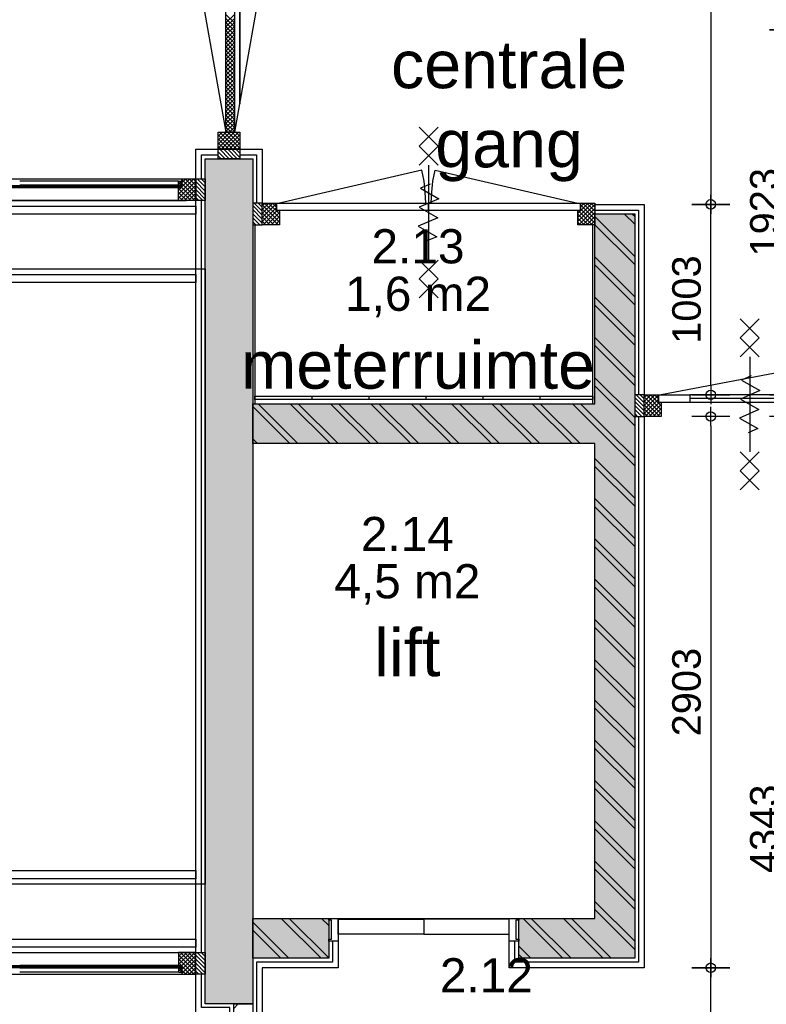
# Model space of a CAD drawing. Header units: millimetres. Extents: x -532 to 413144, y -532 to 654275.
# Tile 106 of 210: x 31173 to 35103, y 17547 to 22733. Entities that reach past the tile are written whole.
import ezdxf
from ezdxf.enums import TextEntityAlignment as Align

# ---------------------------------------------------------------- set-up
doc = ezdxf.new("R2010")
doc.units = ezdxf.units.MM
doc.header["$LTSCALE"] = 100
doc.linetypes.add('DASHED', pattern=[0.75, 0.5, -0.25])
for name, color, linetype in [('00---0--FM-RUIMTENR', 7, 'Continuous'), ('00---0--FM-TEKST', 7, 'Continuous'), ('A--M1A--MAATVOERING--RESTO & KEUKEN', 12, 'Continuous'), ('A-0010--', 7, 'Continuous'), ('A-0050-BESTAAND', 7, 'Continuous'), ('A-0210-WAND-BU', 7, 'Continuous'), ('A-0220-WAND-BI', 7, 'Continuous'), ('A-0220-WAND-BI-ARC', 254, 'Continuous'), ('A-0230-VLOER', 7, 'Continuous'), ('A-0310-KOZIJN-BU', 7, 'Continuous'), ('A-0340-BALUSTRADE', 7, 'Continuous'), ('A-0740-INRICHTING-SANITAIR', 7, 'Continuous'), ('A-1140-TEKST+MAAT-WE', 7, 'Continuous'), ('BL24----_TRAP', 1, 'Continuous'), ('BL31----_BRAND_SYM', 1, 'Continuous'), ('BL313---_BUDEUR', 1, 'Continuous'), ('BL323---_BIDEUR', 1, 'Continuous'), ('BL34----_BALUSTRADES', 7, 'Continuous'), ('BL40----_AFWERKING', 1, 'Continuous')]:
    doc.layers.add(name, color=color, linetype=linetype)
doc.styles.add('FM_TEKST', font='arial.ttf')
doc.styles.add('PAScad_tekst', font='arial.ttf')
doc.styles.add('PASviewer', font='arial.ttf')
doc.styles.add('romans', font='romans.shx')
doc.dimstyles.new('romans', dxfattribs={"dimtxt": 1, "dimasz": 1, "dimexe": 0.5, "dimexo": 0.5, "dimgap": 1, "dimtad": 1, "dimdec": 0, "dimtxsty": 'romans', "dimblk": 'gbb_tod', "dimcen": 0, "dimse1": 1, "dimse2": 1, "dimclrd": 1, "dimclre": 1, "dimclrt": 2, "dimadec": 0, "dimazin": 0, "dimtfac": 1, "dimtdec": 0, "dimtmove": 2, "dimatfit": 2, "dimldrblk": 'gbb_tod', "dimfxl": 1, "dimarcsym": 0})
pattern_1 = [(315, (-281802.85, 347031.77), (-106.066015, -106.06602), []), (315, (-281824.07, 347010.56), (-106.066015, -106.06602), [])]

# ---------------------------------------------------------------- blocks, each defined once
blk = doc.blocks.new('FM_RM3')
at = {"style": 'FM_TEKST'}
blk.add_attdef('RUIMTENR', text='', height=180, dxfattribs=at).set_placement((0, 0), align=Align.MIDDLE)
for tag, p, flags in [('BEDRIJFSORGAAN', (-720, -510), 1), ('RUIMTESOORT', (-725, -800), 1), ('GEBRUIK', (-760, -1095), 1), ('OPPERVLAKTE', (-755, -1380), 9), ('VLOEROPP', (-775, -1650), 9), ('OMTREK', (-760, -1935), 9), ('HANDLE', (-770, -2250), 9), ('VLRHANDLE', (-775, -2515), 9), ('HANDLEBLOK', (-770, -2805), 9)]:
    blk.add_attdef(tag, p, '', height=200, dxfattribs=dict(flags=flags))
blk = doc.blocks.new('gbb_tod')
at = {"color": 0}
for p, q in [((0, -2), (0, 2)), ((-1, 0), (1, 0))]:
    blk.add_line(p, q, dxfattribs=at)
blk.add_circle((0, 0), 0.5, dxfattribs=at)
blk = doc.blocks.new('*D613')
at = {"layer": 'A--M1A--MAATVOERING--RESTO & KEUKEN', "lineweight": -2, "transparency": 16777216}
blk.add_line((35220, 24180), (35220, 22730), dxfattribs=at)
at = {"layer": 'Defpoints', "color": 0, "transparency": 16777216}
for p in [(35220, 24230), (35220, 22680), (35220, 22680)]:
    blk.add_point(p, dxfattribs=at)
at = {"layer": 'A--M1A--MAATVOERING--RESTO & KEUKEN', "lineweight": -2, "transparency": 16777216, "xscale": 50, "yscale": 50, "zscale": 50}
for p, rotation in [((35220, 24230), 90), ((35220, 22680), 270)]:
    blk.add_blockref('gbb_tod', p, dxfattribs=dict(at, rotation=rotation))
at = {"layer": 'A--M1A--MAATVOERING--RESTO & KEUKEN', "transparency": 16777216, "insert": (35093.4, 23455), "char_height": 150, "attachment_point": 5, "rotation": 90, "style": 'PAScad_tekst'}
blk.add_mtext('1550', dxfattribs=at)
blk = doc.blocks.new('*D645')
at = {"layer": 'A--M1A--MAATVOERING--RESTO & KEUKEN', "lineweight": -2, "transparency": 16777216}
blk.add_line((35220, 20807), (35220, 22630), dxfattribs=at)
at = {"layer": 'Defpoints', "color": 0, "transparency": 16777216}
for p in [(35220, 22680), (35220, 22680), (35220, 20757)]:
    blk.add_point(p, dxfattribs=at)
at = {"layer": 'A--M1A--MAATVOERING--RESTO & KEUKEN', "lineweight": -2, "transparency": 16777216, "xscale": 50, "yscale": 50, "zscale": 50}
for p, rotation in [((35220, 22680), 90), ((35220, 20757), 270)]:
    blk.add_blockref('gbb_tod', p, dxfattribs=dict(at, rotation=rotation))
at = {"layer": 'A--M1A--MAATVOERING--RESTO & KEUKEN', "transparency": 16777216, "insert": (35093.4, 21718.5), "char_height": 150, "attachment_point": 5, "rotation": 90, "style": 'PAScad_tekst'}
blk.add_mtext('1923', dxfattribs=at)
blk = doc.blocks.new('*D646')
at = {"layer": 'A--M1A--MAATVOERING--RESTO & KEUKEN', "lineweight": -2, "transparency": 16777216}
blk.add_line((34810, 20807), (34810, 21710), dxfattribs=at)
at = {"layer": 'Defpoints', "color": 0, "transparency": 16777216}
for p in [(34810, 21760), (34810, 21760), (34810, 20757)]:
    blk.add_point(p, dxfattribs=at)
at = {"layer": 'A--M1A--MAATVOERING--RESTO & KEUKEN', "lineweight": -2, "transparency": 16777216, "xscale": 50, "yscale": 50, "zscale": 50}
for p, rotation in [((34810, 21760), 90), ((34810, 20757), 270)]:
    blk.add_blockref('gbb_tod', p, dxfattribs=dict(at, rotation=rotation))
at = {"layer": 'A--M1A--MAATVOERING--RESTO & KEUKEN', "transparency": 16777216, "insert": (34683.4, 21258.5), "char_height": 150, "attachment_point": 5, "rotation": 90, "style": 'PAScad_tekst'}
blk.add_mtext('1003', dxfattribs=at)
blk = doc.blocks.new('*D647')
at = {"layer": 'A--M1A--MAATVOERING--RESTO & KEUKEN', "lineweight": -2, "transparency": 16777216}
blk.add_line((34810, 24181), (34810, 21810), dxfattribs=at)
at = {"layer": 'Defpoints', "color": 0, "transparency": 16777216}
for p in [(34810, 24231), (34810, 21760), (34810, 21760)]:
    blk.add_point(p, dxfattribs=at)
at = {"layer": 'A--M1A--MAATVOERING--RESTO & KEUKEN', "lineweight": -2, "transparency": 16777216, "xscale": 50, "yscale": 50, "zscale": 50}
for p, rotation in [((34810, 24231), 90), ((34810, 21760), 270)]:
    blk.add_blockref('gbb_tod', p, dxfattribs=dict(at, rotation=rotation))
at = {"layer": 'A--M1A--MAATVOERING--RESTO & KEUKEN', "transparency": 16777216, "insert": (34684.7, 22995.5), "char_height": 150, "attachment_point": 5, "rotation": 90, "style": 'PAScad_tekst'}
blk.add_mtext('2471', dxfattribs=at)
blk = doc.blocks.new('*D648')
at = {"layer": 'A--M1A--MAATVOERING--RESTO & KEUKEN', "lineweight": -2, "transparency": 16777216}
blk.add_line((34810, 20593), (34810, 17790), dxfattribs=at)
at = {"layer": 'Defpoints', "color": 0, "transparency": 16777216}
for p in [(34810, 20643), (34810, 17740), (34810, 17740)]:
    blk.add_point(p, dxfattribs=at)
at = {"layer": 'A--M1A--MAATVOERING--RESTO & KEUKEN', "lineweight": -2, "transparency": 16777216, "xscale": 50, "yscale": 50, "zscale": 50}
for p, rotation in [((34810, 20643), 90), ((34810, 17740), 270)]:
    blk.add_blockref('gbb_tod', p, dxfattribs=dict(at, rotation=rotation))
at = {"layer": 'A--M1A--MAATVOERING--RESTO & KEUKEN', "transparency": 16777216, "insert": (34683.4, 19191.5), "char_height": 150, "attachment_point": 5, "rotation": 90, "style": 'PAScad_tekst'}
blk.add_mtext('2903', dxfattribs=at)
blk = doc.blocks.new('*D649')
at = {"layer": 'A--M1A--MAATVOERING--RESTO & KEUKEN', "lineweight": -2, "transparency": 16777216}
blk.add_line((35219.6, 20593), (35219.6, 16350), dxfattribs=at)
at = {"layer": 'Defpoints', "color": 0, "transparency": 16777216}
for p in [(35219.6, 20643), (35219.6, 16300), (35219.6, 16300)]:
    blk.add_point(p, dxfattribs=at)
at = {"layer": 'A--M1A--MAATVOERING--RESTO & KEUKEN', "lineweight": -2, "transparency": 16777216, "xscale": 50, "yscale": 50, "zscale": 50}
for p, rotation in [((35219.6, 20643), 90), ((35219.6, 16300), 270)]:
    blk.add_blockref('gbb_tod', p, dxfattribs=dict(at, rotation=rotation))
at = {"layer": 'A--M1A--MAATVOERING--RESTO & KEUKEN', "transparency": 16777216, "insert": (35093, 18471.5), "char_height": 150, "attachment_point": 5, "rotation": 90, "style": 'PAScad_tekst'}
blk.add_mtext('4343', dxfattribs=at)
blk = doc.blocks.new('*D652')
at = {"layer": 'A--M1A--MAATVOERING--RESTO & KEUKEN', "lineweight": -2, "transparency": 16777216}
blk.add_line((34810, 16350), (34810, 17690), dxfattribs=at)
at = {"layer": 'Defpoints', "color": 0, "transparency": 16777216}
for p in [(34810, 17740), (34810, 17740), (34810, 16300)]:
    blk.add_point(p, dxfattribs=at)
at = {"layer": 'A--M1A--MAATVOERING--RESTO & KEUKEN', "lineweight": -2, "transparency": 16777216, "xscale": 50, "yscale": 50, "zscale": 50}
for p, rotation in [((34810, 17740), 90), ((34810, 16300), 270)]:
    blk.add_blockref('gbb_tod', p, dxfattribs=dict(at, rotation=rotation))
at = {"layer": 'A--M1A--MAATVOERING--RESTO & KEUKEN', "transparency": 16777216, "insert": (34683.4, 16606.6), "char_height": 150, "attachment_point": 5, "rotation": 90, "style": 'PAScad_tekst'}
blk.add_mtext('1440', dxfattribs=at)

msp = doc.modelspace()

# ---------------------------------------------------------------- hatches: boundary and pattern name
at = {"layer": 'A-0220-WAND-BI'}
h = msp.add_hatch(dxfattribs=at)
h.set_pattern_fill('ARKEY_AU__100P_11', color=256, angle=-90, style=0, pattern_type=0)
h.set_pattern_definition(pattern_1)
h.paths.add_polyline_path([(34200, 21710), (34410, 21710), (34410, 20605), (34305, 20605), (34200, 20710)], flags=0)
h = msp.add_hatch(dxfattribs=at)
h.set_pattern_fill('ARKEY_AU__100P_11', color=256, angle=-90, style=0, pattern_type=0)
h.set_pattern_definition(pattern_1)
h.paths.add_polyline_path([(32400, 20500), (32400, 20710), (34200, 20710), (34305, 20605), (34200, 20500)], flags=0)
h = msp.add_hatch(dxfattribs=at)
h.set_pattern_fill('ARKEY_AU__100P_11', color=256, angle=-90, style=0, pattern_type=0)
h.set_pattern_definition(pattern_1)
h.paths.add_polyline_path([(34200, 20500), (34305, 20605), (34410, 20605), (34410, 17790), (34200, 18000)], flags=0)
h = msp.add_hatch(dxfattribs=at)
h.set_pattern_fill('ARKEY_AU__100P_11', color=256, angle=-90, style=0, pattern_type=0)
h.set_pattern_definition(pattern_1)
h.paths.add_polyline_path([(32800, 18000), (32800, 17790), (32400, 17790), (32400, 18000)], flags=0)
h = msp.add_hatch(dxfattribs=at)
h.set_pattern_fill('ARKEY_AU__100P_11', color=256, angle=-90, style=0, pattern_type=0)
h.set_pattern_definition(pattern_1)
h.paths.add_polyline_path([(34200, 18000), (34410, 17790), (33800, 17790), (33800, 18000)], flags=0)
h = msp.add_hatch(dxfattribs=at)
h.set_pattern_fill('ARKEY_AU__100P_13', color=256, angle=-90, style=0, pattern_type=0)
h.set_pattern_definition([(45, (-281611.93, 347010.56), (106.06602, -106.066017), [])])
h.paths.add_polyline_path([(32300, 17550), (32400, 17550), (32400, 16249.96875), (32350, 16199.96875), (32300, 16199.96875)], flags=0)
at = {"layer": 'A-0220-WAND-BI-ARC'}
for points in [[(32150, 22000), (32400, 22000), (32400, 17550), (32150, 17550)], [(32150, 22000), (32400, 22000), (32400, 17550), (32150, 17550)], [(34200, 21710), (34410, 21710), (34410, 20605), (34305, 20605), (34200, 20710)], [(32400, 20500), (32400, 20710), (34200, 20710), (34305, 20605), (34200, 20500)], [(34200, 20500), (34305, 20605), (34410, 20605), (34410, 17790), (34200, 18000)], [(32800, 18000), (32800, 17790), (32400, 17790), (32400, 18000)], [(34200, 18000), (34410, 17790), (33800, 17790), (33800, 18000)]]:
    msp.add_hatch(color=256, dxfattribs=at).paths.add_polyline_path(points, flags=0)

# ---------------------------------------------------------------- linework, layer by layer
at = {"layer": 'A-0010--'}
for p, q in [((32710, 20750.375), (32710, 20732.375)), ((33010, 20750.375), (33010, 20732.375)), ((33310, 20750.375), (33310, 20732.375)), ((33610, 20750.375), (33610, 20732.375)), ((33910, 20750.375), (33910, 20732.375))]:
    msp.add_line(p, q, dxfattribs=at)
at = {"layer": 'A-0010--', "ltscale": 10}
for points in [[(32026.875, 21862), (32009.9375, 21862), (32009.9375, 21882), (32010.9375, 21883), (32026.875, 21883), (32026.875, 21862)], [(30337.0625, 21848.9375), (31173.5, 21848.9375)], [(32009.9375, 21848.9375), (31173.5, 21848.9375)], [(32010, 21862), (31173.625, 21862)], [(32009.9375, 21862), (32013.9375, 21862), (32013.9375, 21858.5), (32009, 21858.5), (32009.9375, 21862)], [(32009.9375, 21849), (32013.9375, 21849), (32013.9375, 21852.5), (32009.9375, 21852.5), (32009.9375, 21849)], [(32013.9375, 21858.5), (32013.9375, 21862), (32023.9375, 21862), (32023.9375, 21858.5), (32013.9375, 21858.5)], [(32013.9375, 21849), (32023.9375, 21849), (32023.9375, 21852.5), (32013.9375, 21852.5), (32013.9375, 21849)], [(30337.0625, 17751.0625), (31173.5, 17751.0625)], [(32009.9375, 17751.0625), (31173.5, 17751.0625)], [(32010, 17738), (31173.625, 17738)], [(32009.9375, 17738), (32013.9375, 17738), (32013.9375, 17741.5), (32009, 17741.5), (32009.9375, 17738)], [(32009.9375, 17751), (32013.9375, 17751), (32013.9375, 17747.5), (32009.9375, 17747.5), (32009.9375, 17751)], [(32026.875, 17738), (32009.9375, 17738), (32009.9375, 17718), (32010.9375, 17717), (32026.875, 17717), (32026.875, 17738)], [(32013.9375, 17751), (32023.9375, 17751), (32023.9375, 17747.5), (32013.9375, 17747.5), (32013.9375, 17751)], [(32013.9375, 17741.5), (32013.9375, 17738), (32023.9375, 17738), (32023.9375, 17741.5), (32013.9375, 17741.5)]]:
    msp.add_lwpolyline(points, dxfattribs=at)
msp.add_lwpolyline([(32410, 20750.375), (34190, 20750.375), (34190, 20732.375), (32410, 20732.375)], close=True, dxfattribs=at)
at = {"layer": 'A-0050-BESTAAND', "ltscale": 10}
for points in [[(32850, 17996), (33300, 17996), (33300, 17917), (32850, 17917)], [(33750, 17996), (33300, 17996), (33300, 17917), (33750, 17917)]]:
    msp.add_lwpolyline(points, close=True, dxfattribs=at)
at = {"layer": 'A-0210-WAND-BU', "ltscale": 10}
for points in [[(32150, 17550), (32150, 22000)], [(32150, 22000), (32400, 22000)], [(32400, 22000), (32400, 17550)], [(32400, 17550), (32150, 17550)]]:
    msp.add_lwpolyline(points, dxfattribs=at)
at = {"layer": 'A-0220-WAND-BI', "ltscale": 10}
for points in [[(34200, 20710), (34200, 21710)], [(34200, 21710), (34410, 21710)], [(34410, 21710), (34410, 20605)], [(32410, 21653), (32410, 20710)], [(34190, 20710), (34190, 21653)], [(32400, 20710), (34200, 20710)], [(32400, 20500), (32400, 20710)], [(34410, 20605), (34410, 17790)], [(34200, 20500), (32400, 20500)], [(34200, 18000), (34200, 20500)], [(32400, 18000), (32800, 18000)], [(32400, 17790), (32400, 18000)], [(32800, 18000), (32800, 17790)], [(33800, 18000), (34200, 18000)], [(33800, 17790), (33800, 18000)], [(32800, 17790), (32400, 17790)], [(34410, 17790), (33800, 17790)], [(32300, 16199.96875), (32300, 17550)], [(32300, 17550), (32400, 17550)], [(32400, 17550), (32400, 16249.96875)]]:
    msp.add_lwpolyline(points, dxfattribs=at)
at = {"layer": 'A-0230-VLOER', "ltscale": 10}
for points in [[(32150, 21780), (27980, 21780), (27980, 21420)], [(27980, 19980), (27980, 17820), (32150, 17820)]]:
    msp.add_lwpolyline(points, dxfattribs=at)
at = {"layer": 'A-0310-KOZIJN-BU'}
for p, q in [((32275.9375, 22000), (32225.9375, 22050)), ((32297.15625, 22000), (32247.125, 22050)), ((32318.34375, 22000), (32268.34375, 22050)), ((32332, 22007.5625), (32289.5625, 22050)), ((32332, 22028.78125), (32310.78125, 22050)), ((32254.71875, 22000), (32218, 22036.71875)), ((32233.5, 22000), (32218, 22015.5)), ((32009.9375, 21866.28125), (32026.65625, 21883)), ((32090.625, 21894), (32010, 21813.34375)), ((32100, 21882.15625), (32010, 21792.15625)), ((32048.21875, 21894), (32027, 21872.78125)), ((32069.4375, 21894), (32027, 21851.5625)), ((32027, 21890.28125), (32100, 21817.28125)), ((32044.5, 21894), (32100, 21838.5)), ((32065.71875, 21894), (32100, 21859.6875)), ((32086.9375, 21894), (32100, 21880.90625)), ((31223.9375, 21852.5), (31223.9375, 21858.5)), ((31243.9375, 21852.5), (31243.9375, 21858.5)), ((31423.9375, 21852.5), (31423.9375, 21858.5)), ((31443.9375, 21852.5), (31443.9375, 21858.5)), ((31623.9375, 21852.5), (31623.9375, 21858.5)), ((31643.9375, 21852.5), (31643.9375, 21858.5)), ((31823.9375, 21852.5), (31823.9375, 21858.5)), ((31843.9375, 21852.5), (31843.9375, 21858.5)), ((32026.65625, 21862), (32009.9375, 21878.75)), ((32009.96875, 21843.65625), (32073.65625, 21780)), ((32024.4375, 21849), (32010, 21834.5625)), ((32100, 21860.9375), (32019.0625, 21780)), ((32025.84375, 21849), (32094.84375, 21780)), ((32027, 21869.0625), (32100, 21796.0625)), ((32100, 21839.71875), (32040.28125, 21780)), ((32010, 21822.40625), (32052.4375, 21780)), ((32010, 21801.21875), (32031.21875, 21780)), ((32100, 21818.5), (32061.5, 21780)), ((32100, 21797.28125), (32082.71875, 21780)), ((32031.21875, 17820), (32010, 17798.8125)), ((32052.40625, 17820), (32010, 17777.59375)), ((32073.625, 17820), (32010, 17756.375)), ((32010, 17807.84375), (32100, 17717.84375)), ((32010, 17786.65625), (32090.625, 17706)), ((32019.0625, 17820), (32100, 17739.0625)), ((32094.84375, 17820), (32025.84375, 17751)), ((32100, 17803.9375), (32027, 17730.9375)), ((32040.28125, 17820), (32100, 17760.28125)), ((32061.46875, 17820), (32100, 17781.5)), ((32082.71875, 17820), (32100, 17802.71875)), ((31223.9375, 17741.5), (31223.9375, 17747.5)), ((31243.9375, 17741.5), (31243.9375, 17747.5)), ((31423.9375, 17741.5), (31423.9375, 17747.5)), ((31443.9375, 17741.5), (31443.9375, 17747.5)), ((31623.9375, 17741.5), (31623.9375, 17747.5)), ((31643.9375, 17741.5), (31643.9375, 17747.5)), ((31823.9375, 17741.5), (31823.9375, 17747.5)), ((31843.9375, 17741.5), (31843.9375, 17747.5)), ((32009.9375, 17721.28125), (32026.65625, 17738)), ((32026.65625, 17717), (32009.9375, 17733.71875)), ((32010, 17765.4375), (32024.4375, 17751)), ((32100, 17782.75), (32027, 17709.75)), ((32027, 17748.4375), (32069.4375, 17706)), ((32100, 17761.53125), (32044.46875, 17706)), ((32100, 17740.3125), (32065.6875, 17706)), ((32027, 17727.1875), (32048.21875, 17706)), ((32100, 17719.09375), (32086.90625, 17706))]:
    msp.add_line(p, q, dxfattribs=at)
at = {"layer": 'A-0310-KOZIJN-BU', "ltscale": 10}
for points in [[(32218, 22050), (32332, 22050), (32332, 22000), (32218, 22000)], [(32010, 21780), (32010, 21849), (32027, 21849), (32027, 21894), (32100, 21894), (32100, 21780)], [(32010, 17820), (32010, 17751), (32027, 17751), (32027, 17706), (32100, 17706), (32100, 17820)]]:
    msp.add_lwpolyline(points, close=True, dxfattribs=at)
for points in [[(26680, 21894), (32050, 21894)], [(32009.9375, 21883), (31173.5625, 21883)], [(30323.0625, 21858.5), (31173.5, 21858.5)], [(30323.0625, 21852.5), (31173.5, 21852.5)], [(30337, 21849), (32010, 21849)], [(32023.9375, 21858.5), (31173.5, 21858.5)], [(32023.9375, 21852.5), (31173.5, 21852.5)], [(32023.9375, 21852.5), (32023.9375, 21858.5)], [(26680, 21780), (32050, 21780)], [(26680, 17820), (32050, 17820)], [(30323.0625, 17747.5), (31173.5, 17747.5)], [(30323.0625, 17741.5), (31173.5, 17741.5)], [(30337, 17751), (32010, 17751)], [(32023.9375, 17747.5), (31173.5, 17747.5)], [(32023.9375, 17741.5), (31173.5, 17741.5)], [(32023.9375, 17747.5), (32023.9375, 17741.5)], [(26680, 17706), (32050, 17706)], [(32009.9375, 17717), (31173.5625, 17717)]]:
    msp.add_lwpolyline(points, dxfattribs=at)
at = {"layer": 'A-0310-KOZIJN-BU', "linetype": 'DASHED', "ltscale": 10}
for points in [[(32010, 21780), (32010, 21849), (32027, 21849), (32027, 21894), (32100, 21894), (32100, 21780)], [(32010, 17820), (32010, 17751), (32027, 17751), (32027, 17706), (32100, 17706), (32100, 17820)]]:
    msp.add_lwpolyline(points, close=True, dxfattribs=at)
at = {"layer": 'A-0340-BALUSTRADE', "ltscale": 10}
msp.add_lwpolyline([(29103.83204, 18251.25), (32100, 18251.25), (32100, 18208.75), (29115.21988, 18208.75)], dxfattribs=at)
at = {"layer": 'A-0740-INRICHTING-SANITAIR', "ltscale": 10}
msp.add_lwpolyline([(32410, 20710), (34190, 20710)], dxfattribs=at)
at = {"layer": 'A-1140-TEKST+MAAT-WE', "ltscale": 10}
for points in [[(30323.0625, 21855.5), (31173.5, 21855.5)], [(32023.9375, 21855.5), (31173.5, 21855.5)], [(30323.0625, 17744.5), (31173.5, 17744.5)], [(32023.9375, 17744.5), (31173.5, 17744.5)]]:
    msp.add_lwpolyline(points, dxfattribs=at)
at = {"layer": 'BL24----_TRAP', "ltscale": 10}
msp.add_lwpolyline([(27930, 21420), (32150, 21420), (32150, 18180), (29122.92342, 18180)], dxfattribs=at)
at = {"layer": 'BL31----_BRAND_SYM', "ltscale": 10}
for points in [[(33375, 22167), (33275, 22067)], [(33375, 22067), (33275, 22167)], [(33375, 22067), (33275, 21967)], [(33375, 21967), (33275, 22067)], [(33325, 21967), (33325, 21467)], [(33333.3125, 21866.78125), (33282, 21844.59375), (33379.09375, 21789.125), (33276.46875, 21744.75), (33373.53125, 21689.25), (33270.90625, 21644.875), (33368, 21589.40625), (33316.6875, 21567.21875)], [(33375, 21467), (33275, 21367)], [(33375, 21367), (33275, 21467)], [(33375, 21367), (33275, 21267)], [(33375, 21267), (33275, 21367)], [(35065, 21157), (34965, 21057)], [(35065, 21057), (34965, 21157)], [(35065, 21057), (34965, 20957)], [(35065, 20957), (34965, 21057)], [(35015, 20957), (35015, 20457)], [(35023.3125, 20856.78125), (34972, 20834.59375), (35069.09375, 20779.125), (34966.46875, 20734.75), (35063.53125, 20679.25), (34960.90625, 20634.875), (35058, 20579.40625), (35006.6875, 20557.21875)], [(35065, 20457), (34965, 20357)], [(35065, 20357), (34965, 20457)], [(35065, 20357), (34965, 20257)], [(35065, 20257), (34965, 20357)]]:
    msp.add_lwpolyline(points, dxfattribs=at)
at = {"layer": 'BL313---_BUDEUR', "ltscale": 10}
for points in [[(32259, 23140), (32171.84375, 23136.1875), (32085.34375, 23124.8125), (32259, 22140)], [(32304, 23140), (32391.15625, 23136.1875), (32477.65625, 23124.8125), (32304, 22140)]]:
    msp.add_lwpolyline(points, dxfattribs=at)
at = {"layer": 'BL323---_BIDEUR'}
for p, q in [((32304, 22715.75), (32259, 22760.71875)), ((32304, 22760.71875), (32259, 22715.71875)), ((32304, 22694.53125), (32259, 22739.5)), ((32304, 22739.5), (32259, 22694.5)), ((32304, 22673.3125), (32259, 22718.3125)), ((32304, 22718.28125), (32259, 22673.3125)), ((32304, 22652.09375), (32259, 22697.09375)), ((32304, 22697.09375), (32259, 22652.09375)), ((32304, 22630.875), (32259, 22675.875)), ((32304, 22675.875), (32259, 22630.875)), ((32304, 22609.65625), (32259, 22654.65625)), ((32304, 22654.65625), (32259, 22609.65625)), ((32304, 22588.46875), (32259, 22633.4375)), ((32304, 22633.4375), (32259, 22588.4375)), ((32304, 22567.25), (32259, 22612.21875)), ((32304, 22612.21875), (32259, 22567.21875)), ((32304, 22546.03125), (32259, 22591.03125)), ((32304, 22591), (32259, 22546.03125)), ((32304, 22524.8125), (32259, 22569.8125)), ((32304, 22569.8125), (32259, 22524.8125)), ((32304, 22503.59375), (32259, 22548.59375)), ((32304, 22548.59375), (32259, 22503.59375)), ((32304, 22482.375), (32259, 22527.375)), ((32304, 22527.375), (32259, 22482.375)), ((32304, 22461.1875), (32259, 22506.1875)), ((32304, 22506.15625), (32259, 22461.15625)), ((32304, 22439.96875), (32259, 22484.96875)), ((32304, 22484.9375), (32259, 22439.9375)), ((32304, 22418.75), (32259, 22463.75)), ((32304, 22463.71875), (32259, 22418.75)), ((32304, 22397.53125), (32259, 22442.5625)), ((32304, 22442.53125), (32259, 22397.53125)), ((32304, 22376.3125), (32259, 22421.34375)), ((32304, 22421.3125), (32259, 22376.3125)), ((32304, 22355.125), (32259, 22400.125)), ((32304, 22400.09375), (32259, 22355.09375)), ((32304, 22333.90625), (32259, 22378.90625)), ((32304, 22378.875), (32259, 22333.875)), ((32304, 22312.6875), (32259, 22357.6875)), ((32304, 22357.65625), (32259, 22312.65625)), ((32304, 22291.46875), (32259, 22336.46875)), ((32304, 22336.4375), (32259, 22291.46875)), ((32304, 22270.25), (32259, 22315.28125)), ((32304, 22315.25), (32259, 22270.25)), ((32304, 22249.03125), (32259, 22294.0625)), ((32304, 22294.03125), (32259, 22249.03125)), ((32304, 22227.84375), (32259, 22272.84375)), ((32304, 22272.8125), (32259, 22227.8125)), ((32304, 22206.625), (32259, 22251.625)), ((32304, 22251.59375), (32259, 22206.59375)), ((32304, 22185.40625), (32259, 22230.40625)), ((32304, 22230.375), (32259, 22185.375)), ((32304, 22164.1875), (32259, 22209.1875)), ((32304, 22209.1875), (32259, 22164.1875)), ((32304, 22142.96875), (32259, 22188)), ((32304, 22187.96875), (32259, 22142.96875)), ((32285.78125, 22140), (32259, 22166.78125)), ((32264.5625, 22140), (32259, 22145.5625)), ((32304, 22166.75), (32277.25, 22140)), ((32304, 22145.53125), (32298.46875, 22140)), ((32239.1875, 22140), (32218, 22118.8125)), ((32260.40625, 22140), (32218, 22097.59375)), ((32281.625, 22140), (32218, 22076.375)), ((32302.84375, 22140), (32218, 22055.15625)), ((32294.71875, 22050), (32218, 22126.71875)), ((32273.5, 22050), (32218, 22105.5)), ((32315.9375, 22050), (32225.9375, 22140)), ((32324.0625, 22140), (32234.0625, 22050)), ((32332, 22055.15625), (32247.15625, 22140)), ((32332, 22126.75), (32255.25, 22050)), ((32332, 22076.34375), (32268.375, 22140)), ((32332, 22105.53125), (32276.46875, 22050)), ((32332, 22097.5625), (32289.5625, 22140)), ((32332, 22118.78125), (32310.78125, 22140)), ((32252.3125, 22050), (32218, 22084.28125)), ((32231.09375, 22050), (32218, 22063.09375)), ((32332, 22084.3125), (32297.6875, 22050)), ((32332, 22063.09375), (32318.90625, 22050)), ((32150, 21851.5625), (32107.5625, 21894)), ((32150, 21872.78125), (32128.78125, 21894)), ((32150, 21830.375), (32100, 21880.34375)), ((32150, 21809.15625), (32100, 21859.15625)), ((32150, 21787.9375), (32100, 21837.9375)), ((32136.71875, 21780), (32100, 21816.71875)), ((32115.5, 21780), (32100, 21795.5)), ((32450, 21682.15625), (32400, 21732.15625)), ((32450, 21703.375), (32400.03125, 21753.34375)), ((32450, 21724.5625), (32407.5625, 21767)), ((32450, 21745.78125), (32428.78125, 21767)), ((32450, 21711.5), (32505.5, 21767)), ((32450, 21732.71875), (32484.28125, 21767)), ((32450, 21753.90625), (32463.09375, 21767)), ((32450, 21690.28125), (32525, 21765.28125)), ((32540, 21667.15625), (32450, 21757.15625)), ((32450, 21669.0625), (32525, 21744.0625)), ((32532.9375, 21653), (32450, 21735.9375)), ((32455.125, 21653), (32529.15625, 21727)), ((32540, 21688.34375), (32461.34375, 21767)), ((32540, 21709.5625), (32482.5625, 21767)), ((32525, 21745.78125), (32503.78125, 21767)), ((34110, 21690.3125), (34186.6875, 21767)), ((34110, 21711.53125), (34165.5, 21767)), ((34110, 21669.09375), (34200, 21759.09375)), ((34186.71875, 21653), (34112.71875, 21727)), ((34115.125, 21653), (34200, 21737.875)), ((34125, 21747.71875), (34144.28125, 21767)), ((34200, 21682.15625), (34125, 21757.15625)), ((34200, 21660.9375), (34125, 21735.9375)), ((34200, 21703.375), (34136.375, 21767)), ((34200, 21724.5625), (34157.5625, 21767)), ((34200, 21745.78125), (34178.78125, 21767)), ((32450, 21660.9375), (32400, 21710.9375)), ((32436.71875, 21653), (32400, 21689.71875)), ((32511.71875, 21653), (32450, 21714.71875)), ((32490.5, 21653), (32450, 21693.5)), ((32476.34375, 21653), (32540, 21716.65625)), ((32497.5625, 21653), (32540, 21695.4375)), ((34165.5, 21653), (34110, 21708.5)), ((34144.28125, 21653), (34110, 21687.28125)), ((34136.34375, 21653), (34200, 21716.65625)), ((34157.5625, 21653), (34200, 21695.4375)), ((32415.5, 21653), (32400, 21668.5)), ((32469.28125, 21653), (32450, 21672.28125)), ((32518.78125, 21653), (32540, 21674.21875)), ((34123.09375, 21653), (34110, 21666.09375)), ((34178.78125, 21653), (34200, 21674.21875)), ((34460, 20693.34375), (34410, 20743.375)), ((34460, 20714.5625), (34417.5625, 20757.03125)), ((34460, 20735.78125), (34438.78125, 20757)), ((34460, 20701.46875), (34515.5, 20757)), ((34460, 20722.6875), (34494.3125, 20757)), ((34460, 20743.90625), (34473.09375, 20757)), ((34460, 20680.28125), (34535, 20755.28125)), ((34550, 20657.125), (34460, 20747.15625)), ((34550, 20678.34375), (34471.375, 20757)), ((34550, 20699.59375), (34492.5625, 20757)), ((34535, 20735.78125), (34513.78125, 20757)), ((34460, 20672.15625), (34410, 20722.15625)), ((34460, 20650.9375), (34410, 20700.9375)), ((34460, 20659.0625), (34535, 20734.0625)), ((34542.9375, 20643), (34460, 20725.9375)), ((34521.71875, 20643), (34460, 20704.71875)), ((34465.15625, 20643), (34539.15625, 20717)), ((34486.375, 20643), (34550, 20706.625)), ((34446.71875, 20643), (34410, 20679.71875)), ((34425.5, 20643), (34410, 20658.5)), ((34500.5, 20643), (34460, 20683.5)), ((34479.28125, 20643), (34460, 20662.28125)), ((34507.59375, 20643), (34550, 20685.40625)), ((34528.78125, 20643), (34550, 20664.21875)), ((32150, 17756.375), (32100, 17806.34375)), ((32150, 17777.5625), (32107.5625, 17820)), ((32150, 17798.78125), (32128.78125, 17820)), ((32150, 17735.15625), (32100, 17785.15625)), ((32150, 17713.9375), (32100, 17763.9375)), ((32136.71875, 17706), (32100, 17742.71875)), ((32115.5, 17706), (32100, 17721.53125))]:
    msp.add_line(p, q, dxfattribs=at)
at = {"layer": 'BL323---_BIDEUR', "ltscale": 10}
for points in [[(32304, 23140), (32304, 22140), (32259, 22140), (32259, 23140)], [(32332, 23000), (32332, 23000), (32332, 22290), (32332, 22290)], [(32218, 22140), (32332, 22140), (32332, 22050), (32218, 22050)], [(32100, 21894), (32150, 21894), (32150, 21780), (32100, 21780)], [(32450, 21767), (32400, 21767), (32400, 21653), (32450, 21653)], [(32525, 21767), (32525, 21727), (32540, 21727), (32540, 21653), (32450, 21653), (32450, 21767)], [(33325, 21767), (33325, 21727), (32525, 21727), (32525, 21767)], [(34125, 21767), (34125, 21727), (33324.625, 21727), (33324.625, 21767)], [(34200, 21767), (34200, 21653), (34110, 21653), (34110, 21727), (34125, 21727), (34125, 21767)], [(34460, 20757), (34410, 20757), (34410, 20643), (34460, 20643)], [(34535, 20757), (34535, 20717), (34550, 20717), (34550, 20643), (34460, 20643), (34460, 20757)], [(34700, 20757), (34700, 20717), (34535, 20717), (34535, 20757)], [(32800, 17880), (32800, 17890), (32815, 17890), (32815, 17990), (32800, 17990), (32800, 18000), (32850, 18000), (32850, 17880)], [(33750, 17880), (33750, 18000), (33800, 18000), (33800, 17990), (33785, 17990), (33785, 17890), (33800, 17890), (33800, 17880)], [(32100, 17820), (32150, 17820), (32150, 17706), (32100, 17706)]]:
    msp.add_lwpolyline(points, close=True, dxfattribs=at)
at = {"layer": 'BL323---_BIDEUR', "linetype": 'DASHED', "ltscale": 10}
msp.add_lwpolyline([(32218, 22140), (32332, 22140), (32332, 22050), (32218, 22050)], close=True, dxfattribs=at)
at = {"layer": 'BL323---_BIDEUR', "ltscale": 10}
for points in [[(33310, 21767), (33307.8125, 21824.96875), (33301.28125, 21882.625), (33290.40625, 21939.625), (32540, 21767)], [(33339.625, 21767), (33341.8125, 21824.96875), (33348.34375, 21882.625), (33359.21875, 21939.625), (34110, 21767)], [(32540, 21653), (32450, 21653)], [(34200, 21653), (34110, 21653)], [(35480, 20757), (35475.90625, 20844.09375), (35463.6875, 20930.4375), (34550, 20757)], [(35330, 20757), (34700, 20757)], [(35330, 20737), (34700, 20737)], [(35330, 20717), (34700, 20717)], [(34550, 20643), (34460, 20643)], [(32800, 18000), (33800, 18000)]]:
    msp.add_lwpolyline(points, dxfattribs=at)
at = {"layer": 'BL34----_BALUSTRADES', "ltscale": 10}
for points in [[(32100, 21708.75), (27951.25, 21708.75), (27908.75, 21751.25), (32100, 21751.25)], [(27951.25, 21391.25), (32100, 21391.25), (32100, 21348.75), (27908.75, 21348.75)], [(32100, 17848.75), (27908.75, 17848.75), (27951.25, 17891.25), (32100, 17891.25)]]:
    msp.add_lwpolyline(points, close=True, dxfattribs=at)
at = {"layer": 'BL40----_AFWERKING', "ltscale": 10}
for points in [[(32100, 21894), (32100, 22050), (32218, 22050)], [(32332, 22050), (32450, 22050), (32450, 21767)], [(32130, 21894), (32130, 22020), (32218, 22020)], [(32332, 22020), (32420, 22020), (32420, 21767)], [(32100, 17820), (32100, 21780)], [(32130, 17820), (32130, 21780)], [(34200, 21760), (34460, 21760), (34460, 20757)], [(34200, 21730), (34430, 21730), (34430, 20757)], [(34460, 20643), (34460, 17740), (33750, 17740), (33750, 17880)], [(34430, 20643), (34430, 17770), (33780, 17770), (33780, 17880)], [(32820, 17880), (32820, 17770), (32420, 17770), (32420, 16269.96875), (32870, 16269.96875), (32870, 16199.96875)], [(32850, 17880), (32850, 17740), (32450, 17740), (32450, 16299.96875), (32900, 16299.96875), (32900, 16199.96875)], [(32350, 14240), (32160, 14240), (32160, 14640), (32250, 14640), (32250, 17500), (32100, 17500), (32100, 17706)], [(32350, 14270), (32190, 14270), (32190, 14610), (32280, 14610), (32280, 17530), (32130, 17530), (32130, 17706)]]:
    msp.add_lwpolyline(points, dxfattribs=at)

# ---------------------------------------------------------------- block references
at = {"layer": '00---0--FM-RUIMTENR', "color": 253}
ref = msp.add_blockref('FM_RM3', (33269.58391, 21539.3226), dxfattribs=at)
ref.add_attrib('RUIMTENR', '2.13', dxfattribs={"layer": '0', "height": 180, "style": 'PASviewer'}).set_placement((33269.58391, 21539.3226), align=Align.MIDDLE)
ref = msp.add_blockref('FM_RM3', (33213.55387, 20025.23896), dxfattribs=at)
ref.add_attrib('RUIMTENR', '2.14', dxfattribs={"layer": '0', "height": 180, "style": 'PASviewer'}).set_placement((33213.55387, 20025.23896), align=Align.MIDDLE)
ref = msp.add_blockref('FM_RM3', (33629.45875, 17701.47745), dxfattribs=at)
ref.add_attrib('RUIMTENR', '2.12', dxfattribs={"layer": '0', "height": 180, "style": 'PASviewer'}).set_placement((33629.45875, 17701.47745), align=Align.MIDDLE)

# ---------------------------------------------------------------- texts
at = {"layer": '00---0--FM-TEKST', "color": 253, "style": 'PASviewer'}
for s, p in [('1,6 m2', (33269.58391, 21289.3226)), ('4,5 m2', (33213.55387, 19775.23896))]:
    msp.add_text(s, height=180, dxfattribs=at).set_placement(p, align=Align.MIDDLE_CENTER)
at = {"layer": '00---0--FM-TEKST', "color": 253, "char_height": 250, "width": 250, "attachment_point": 2, "style": 'PAScad_tekst'}
for s, insert in [('centrale gang', (33748.92554, 22621.77354)), ('meterruimte', (33269.58391, 21039.3226)), ('lift', (33213.55387, 19525.23896))]:
    msp.add_mtext(s, dxfattribs=dict(at, insert=insert))

# ---------------------------------------------------------------- dimensions: what is measured, and where the dimension line sits
at = {"layer": 'A--M1A--MAATVOERING--RESTO & KEUKEN'}
for base, p1, p2, angle, picture, middle in [((34810, 21760), (34810, 24231), (34810, 21760), 270, '*D647', (34684.69304, 22995.5)), ((35220, 22680), (35220, 24230), (35220, 22680), 270, '*D613', (35093.41405, 23455)), ((35220, 22680), (35220, 20757), (35220, 22680), 90, '*D645', (35093.36289, 21718.5)), ((34810, 21760), (34810, 20757), (34810, 21760), 90, '*D646', (34683.36289, 21258.5)), ((34810, 17740), (34810, 20643), (34810, 17740), 270, '*D648', (34683.36289, 19191.5)), ((35219.64432, 16299.99087), (35219.62, 20643), (35219.64432, 16299.99087), 270, '*D649', (35093.00722, 18471.49544))]:
    dim = msp.add_linear_dim(base=base, p1=p1, p2=p2, angle=angle, dimstyle='romans', override={"dimscale": 50, "dimtxt": 3, "dimtxsty": 'PAScad_tekst', "dimclrd": 256, "dimclre": 256, "dimclrt": 256}, dxfattribs=at)
    dim.commit()
    dim.dimension.update_dxf_attribs({"geometry": picture, "text_midpoint": middle})
dim = msp.add_linear_dim(base=(34810, 17740), p1=(34810, 16299.98395), p2=(34810, 17740), angle=90, dimstyle='romans', override={"dimscale": 50, "dimtxt": 3, "dimtxsty": 'PAScad_tekst', "dimclrd": 256, "dimclre": 256, "dimclrt": 256}, dxfattribs=at)
dim.commit()
dim.dimension.update_dxf_attribs({"geometry": '*D652', "text_midpoint": (34683.41405, 16606.56844), "dimtype": 160})

doc.saveas('drawing.dxf')
